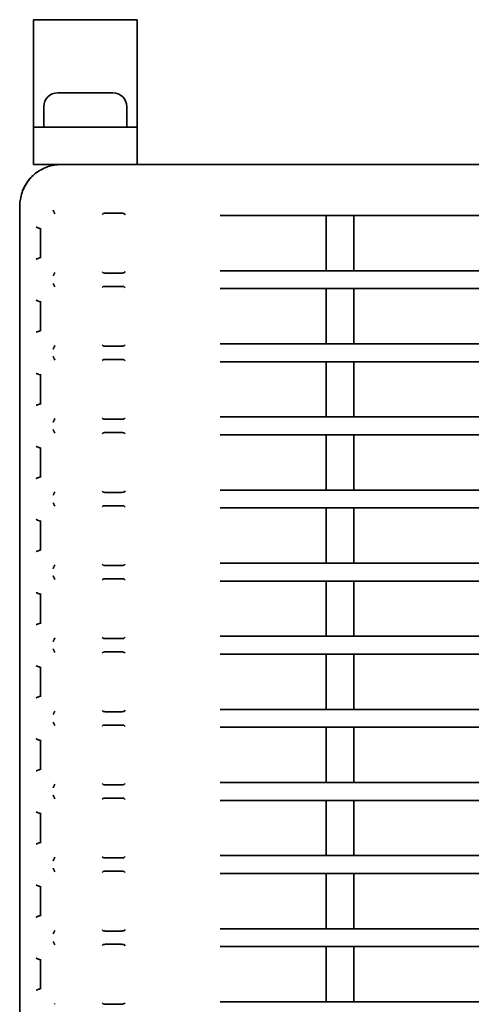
# Model space of a CAD drawing. Header units: millimetres. Extents: x 106 to 304, y 48 to 240.
# Tile 4 of 13: x 106 to 122, y 83 to 119. Entities that reach past the tile are written whole.
import ezdxf

# ---------------------------------------------------------------- set-up
doc = ezdxf.new("R2010")
doc.units = ezdxf.units.MM

msp = doc.modelspace()

# ---------------------------------------------------------------- linework, layer by layer
at = {"color": 7, "linetype": 'Continuous', "lineweight": 35}
for p, q in [((106.566, 119.163), (110.316, 119.163)), ((106.566, 119.163), (106.566, 119.145)), ((106.566, 119.145), (106.566, 118.894)), ((106.566, 118.894), (106.566, 118.603)), ((110.316, 119.163), (110.316, 119.145)), ((110.316, 119.145), (110.316, 118.894)), ((110.316, 118.894), (110.316, 118.603)), ((106.566, 118.603), (106.566, 115.563)), ((110.316, 118.603), (110.316, 115.563)), ((107.441, 116.513), (108.441, 116.513)), ((108.441, 116.513), (109.441, 116.513)), ((106.941, 116.013), (106.941, 115.263)), ((109.941, 115.263), (109.941, 116.013)), ((106.566, 115.563), (106.566, 115.263)), ((110.316, 115.563), (110.316, 115.263)), ((106.566, 115.263), (110.316, 115.263)), ((106.566, 115.263), (106.566, 114.963)), ((106.566, 114.963), (106.566, 114.213)), ((110.316, 115.263), (110.316, 114.963)), ((110.316, 114.963), (110.316, 114.213)), ((106.566, 114.213), (106.566, 113.913)), ((110.316, 114.213), (110.316, 113.913)), ((106.566, 113.913), (107.566, 113.913)), ((107.566, 113.913), (144.066, 113.913)), ((106.066, 112.412), (106.066, 112.413)), ((106.066, 53.801), (106.066, 112.412)), ((107.341, 112.124), (107.329, 112.153)), ((109.058, 112.104), (109.09, 112.137)), ((109.181, 112.146), (109.737, 112.146)), ((109.845, 112.134), (109.883, 112.095)), ((115.417, 112.063), (114.165, 112.063)), ((116.165, 112.063), (115.417, 112.063)), ((117.168, 112.063), (116.165, 112.063)), ((118.168, 112.063), (117.168, 112.063)), ((117.168, 110.063), (117.168, 112.063)), ((124.916, 112.063), (118.168, 112.063)), ((118.168, 110.063), (118.168, 112.063)), ((106.776, 111.6), (106.776, 111.6)), ((106.816, 111.584), (106.776, 111.6)), ((106.816, 111.608), (106.816, 110.517)), ((106.816, 110.542), (106.776, 110.525)), ((106.776, 110.525), (106.776, 110.525)), ((107.341, 110.001), (107.329, 109.972)), ((109.09, 109.989), (109.058, 110.021)), ((109.737, 109.979), (109.181, 109.979)), ((109.883, 110.03), (109.845, 109.991)), ((113.33, 110.063), (117.168, 110.063)), ((117.168, 110.063), (118.168, 110.063)), ((118.168, 110.063), (124.916, 110.063)), ((107.329, 109.503), (107.341, 109.474)), ((109.058, 109.454), (109.09, 109.487)), ((109.181, 109.496), (109.737, 109.496)), ((109.845, 109.484), (109.883, 109.445)), ((117.168, 109.413), (113.33, 109.413)), ((118.168, 109.413), (117.168, 109.413)), ((117.168, 107.413), (117.168, 109.413)), ((124.916, 109.413), (118.168, 109.413)), ((118.168, 107.413), (118.168, 109.413)), ((106.776, 108.95), (106.776, 108.95)), ((106.816, 108.934), (106.776, 108.95)), ((106.816, 108.958), (106.816, 107.867)), ((106.776, 107.875), (106.816, 107.892)), ((106.776, 107.875), (106.776, 107.875)), ((107.341, 107.351), (107.329, 107.322)), ((109.09, 107.339), (109.058, 107.371)), ((109.737, 107.329), (109.181, 107.329)), ((109.883, 107.38), (109.845, 107.341)), ((113.33, 107.413), (117.168, 107.413)), ((117.168, 107.413), (118.168, 107.413)), ((118.168, 107.413), (124.916, 107.413)), ((107.341, 106.824), (107.329, 106.853)), ((109.058, 106.804), (109.09, 106.837)), ((109.181, 106.846), (109.737, 106.846)), ((109.845, 106.834), (109.883, 106.795)), ((117.168, 106.763), (113.33, 106.763)), ((118.168, 106.763), (117.168, 106.763)), ((117.168, 104.763), (117.168, 106.763)), ((124.916, 106.763), (118.168, 106.763)), ((118.168, 104.763), (118.168, 106.763)), ((106.776, 106.3), (106.776, 106.3)), ((106.816, 106.284), (106.776, 106.3)), ((106.816, 106.308), (106.816, 105.217)), ((106.816, 105.242), (106.776, 105.225)), ((106.776, 105.225), (106.776, 105.225)), ((107.341, 104.701), (107.329, 104.672)), ((109.09, 104.689), (109.058, 104.721)), ((109.737, 104.679), (109.181, 104.679)), ((109.883, 104.73), (109.845, 104.691)), ((113.33, 104.763), (117.168, 104.763)), ((117.168, 104.763), (118.168, 104.763)), ((118.168, 104.763), (124.916, 104.763)), ((107.341, 104.174), (107.329, 104.203)), ((109.058, 104.154), (109.09, 104.187)), ((109.181, 104.196), (109.737, 104.196)), ((109.845, 104.184), (109.883, 104.145)), ((117.168, 104.113), (113.33, 104.113)), ((118.168, 104.113), (117.168, 104.113)), ((117.168, 102.113), (117.168, 104.113)), ((124.916, 104.113), (118.168, 104.113)), ((118.168, 102.113), (118.168, 104.113)), ((106.776, 103.65), (106.776, 103.65)), ((106.816, 103.634), (106.776, 103.65)), ((106.816, 103.658), (106.816, 102.567)), ((106.816, 102.592), (106.776, 102.575)), ((106.776, 102.575), (106.776, 102.575)), ((109.883, 102.08), (109.845, 102.041)), ((113.33, 102.113), (117.168, 102.113)), ((117.168, 102.113), (118.168, 102.113)), ((118.168, 102.113), (124.916, 102.113)), ((107.341, 102.051), (107.329, 102.022)), ((109.09, 102.039), (109.058, 102.071)), ((109.737, 102.029), (109.181, 102.029)), ((107.341, 101.524), (107.329, 101.553)), ((109.058, 101.504), (109.09, 101.537)), ((109.181, 101.546), (109.737, 101.546)), ((109.845, 101.534), (109.883, 101.495)), ((117.168, 101.463), (113.33, 101.463)), ((118.168, 101.463), (117.168, 101.463)), ((117.168, 99.463), (117.168, 101.463)), ((124.916, 101.463), (118.168, 101.463)), ((118.168, 99.463), (118.168, 101.463)), ((106.816, 101.008), (106.816, 99.917)), ((106.776, 101), (106.776, 101)), ((106.816, 100.984), (106.776, 101)), ((106.816, 99.942), (106.776, 99.925)), ((106.776, 99.925), (106.776, 99.925)), ((107.341, 99.401), (107.329, 99.372)), ((109.09, 99.389), (109.058, 99.421)), ((109.737, 99.379), (109.181, 99.379)), ((109.883, 99.43), (109.845, 99.391)), ((113.33, 99.463), (117.168, 99.463)), ((117.168, 99.463), (118.168, 99.463)), ((118.168, 99.463), (124.916, 99.463)), ((107.341, 98.874), (107.329, 98.903)), ((109.058, 98.854), (109.09, 98.887)), ((109.181, 98.896), (109.737, 98.896)), ((109.845, 98.884), (109.883, 98.845)), ((117.168, 98.813), (113.33, 98.813)), ((118.168, 98.813), (117.168, 98.813)), ((117.168, 96.813), (117.168, 98.813)), ((124.916, 98.813), (118.168, 98.813)), ((118.168, 96.813), (118.168, 98.813)), ((106.776, 98.35), (106.776, 98.35)), ((106.816, 98.334), (106.776, 98.35)), ((106.816, 98.358), (106.816, 97.267)), ((106.816, 97.292), (106.776, 97.275)), ((106.776, 97.275), (106.776, 97.275)), ((107.341, 96.751), (107.329, 96.722)), ((109.09, 96.739), (109.058, 96.771)), ((109.737, 96.729), (109.181, 96.729)), ((109.883, 96.78), (109.845, 96.741)), ((113.33, 96.813), (117.168, 96.813)), ((117.168, 96.813), (118.168, 96.813)), ((118.168, 96.813), (124.916, 96.813)), ((107.341, 96.224), (107.329, 96.253)), ((109.058, 96.204), (109.09, 96.237)), ((109.181, 96.246), (109.737, 96.246)), ((109.845, 96.234), (109.883, 96.195)), ((117.168, 96.163), (113.33, 96.163)), ((118.168, 96.163), (117.168, 96.163)), ((117.168, 94.163), (117.168, 96.163)), ((124.916, 96.163), (118.168, 96.163)), ((118.168, 94.163), (118.168, 96.163)), ((106.776, 95.7), (106.776, 95.7)), ((106.816, 95.684), (106.776, 95.7)), ((106.816, 95.708), (106.816, 94.617)), ((106.816, 94.642), (106.776, 94.625)), ((106.776, 94.625), (106.776, 94.625)), ((107.341, 94.101), (107.329, 94.072)), ((109.09, 94.089), (109.058, 94.121)), ((109.737, 94.079), (109.181, 94.079)), ((109.883, 94.13), (109.845, 94.091)), ((113.33, 94.163), (117.168, 94.163)), ((117.168, 94.163), (118.168, 94.163)), ((118.168, 94.163), (124.916, 94.163)), ((107.341, 93.574), (107.329, 93.603)), ((109.058, 93.554), (109.09, 93.587)), ((109.181, 93.596), (109.737, 93.596)), ((109.845, 93.584), (109.883, 93.545)), ((117.168, 93.513), (113.33, 93.513)), ((118.168, 93.513), (117.168, 93.513)), ((117.168, 91.513), (117.168, 93.513)), ((124.916, 93.513), (118.168, 93.513)), ((118.168, 91.513), (118.168, 93.513)), ((106.776, 93.05), (106.776, 93.05)), ((106.816, 93.034), (106.776, 93.05)), ((106.816, 93.058), (106.816, 91.967)), ((106.816, 91.992), (106.776, 91.975)), ((106.776, 91.975), (106.776, 91.975)), ((107.341, 91.451), (107.329, 91.422)), ((109.09, 91.439), (109.058, 91.471)), ((109.737, 91.429), (109.181, 91.429)), ((109.883, 91.48), (109.845, 91.441)), ((113.33, 91.513), (117.168, 91.513)), ((117.168, 91.513), (118.168, 91.513)), ((118.168, 91.513), (124.916, 91.513)), ((107.341, 90.924), (107.329, 90.953)), ((109.058, 90.904), (109.09, 90.937)), ((109.181, 90.946), (109.737, 90.946)), ((109.845, 90.934), (109.883, 90.895)), ((117.168, 90.863), (113.33, 90.863)), ((118.168, 90.863), (117.168, 90.863)), ((117.168, 88.863), (117.168, 90.863)), ((124.916, 90.863), (118.168, 90.863)), ((118.168, 88.863), (118.168, 90.863)), ((106.776, 90.4), (106.776, 90.4)), ((106.816, 90.384), (106.776, 90.4)), ((106.816, 90.408), (106.816, 89.317)), ((106.816, 89.342), (106.776, 89.325)), ((106.776, 89.325), (106.776, 89.325)), ((107.341, 88.801), (107.329, 88.772)), ((109.09, 88.789), (109.058, 88.821)), ((109.737, 88.779), (109.181, 88.779)), ((109.883, 88.83), (109.845, 88.791)), ((113.33, 88.863), (117.168, 88.863)), ((117.168, 88.863), (118.168, 88.863)), ((118.168, 88.863), (124.916, 88.863)), ((107.341, 88.274), (107.329, 88.303)), ((109.058, 88.254), (109.09, 88.287)), ((109.181, 88.296), (109.737, 88.296)), ((109.845, 88.284), (109.883, 88.245)), ((117.168, 88.213), (113.33, 88.213)), ((118.168, 88.213), (117.168, 88.213)), ((117.168, 86.213), (117.168, 88.213)), ((124.916, 88.213), (118.168, 88.213)), ((118.168, 86.213), (118.168, 88.213)), ((106.776, 87.75), (106.776, 87.75)), ((106.816, 87.734), (106.776, 87.75)), ((106.816, 87.758), (106.816, 86.667)), ((106.816, 86.692), (106.776, 86.675)), ((106.776, 86.675), (106.776, 86.675)), ((107.341, 86.151), (107.329, 86.122)), ((109.09, 86.139), (109.058, 86.171)), ((109.737, 86.129), (109.181, 86.129)), ((109.883, 86.18), (109.845, 86.141)), ((113.33, 86.213), (117.168, 86.213)), ((117.168, 86.213), (118.168, 86.213)), ((118.168, 86.213), (124.916, 86.213)), ((107.329, 85.653), (107.341, 85.624)), ((109.058, 85.604), (109.09, 85.637)), ((109.181, 85.646), (109.737, 85.646)), ((109.845, 85.634), (109.883, 85.595)), ((117.168, 85.563), (113.33, 85.563)), ((118.168, 85.563), (117.168, 85.563)), ((117.168, 83.563), (117.168, 85.563)), ((124.916, 85.563), (118.168, 85.563)), ((118.168, 83.563), (118.168, 85.563)), ((106.776, 85.1), (106.776, 85.1)), ((106.816, 85.084), (106.776, 85.1)), ((106.816, 85.108), (106.816, 84.017)), ((106.776, 84.025), (106.816, 84.042)), ((106.776, 84.025), (106.776, 84.025)), ((109.09, 83.489), (109.058, 83.521)), ((109.883, 83.53), (109.845, 83.491)), ((113.33, 83.563), (117.168, 83.563)), ((117.168, 83.563), (118.168, 83.563)), ((118.168, 83.563), (124.916, 83.563)), ((107.341, 83.501), (107.329, 83.472)), ((109.737, 83.479), (109.181, 83.479))]:
    msp.add_line(p, q, dxfattribs=at)
for centre, radius, start, end in [((107.441, 116.013), 0.5, 90, 180), ((109.441, 116.013), 0.5, 0, 90), ((107.566, 112.413), 1.5, 138.8437, 158.6443)]:
    msp.add_arc(centre, radius, start, end, dxfattribs=at)
for points, knots in [([(106.171, 112.965), (106.224, 113.074), (106.34, 113.316), (106.651, 113.63), (107.069, 113.858), (107.398, 113.912), (107.564, 113.913), (107.566, 113.913)], [0, 0, 0, 0, 0.183496, 0.404607, 0.697263, 0.997213, 1, 1, 1, 1]), ([(106.066, 112.413), (106.066, 112.433), (106.068, 112.621), (106.122, 112.803), (106.171, 112.965)], [0, 0, 0, 0, 0.110948, 1, 1, 1, 1]), ([(107.279, 112.253), (107.279, 112.253), (107.281, 112.248), (107.288, 112.232), (107.299, 112.206), (107.312, 112.18), (107.322, 112.161), (107.326, 112.156), (107.328, 112.154)], [0, 0, 0, 0, 0.011177, 0.10997, 0.349518, 0.572264, 0.78596, 1, 1, 1, 1]), ([(107.328, 112.154), (107.329, 112.154), (107.329, 112.154), (107.329, 112.154), (107.329, 112.153), (107.329, 112.153), (107.329, 112.153)], [0, 0, 0, 0, 0.249606, 0.49937, 0.749607, 1, 1, 1, 1]), ([(109.09, 112.137), (109.093, 112.138), (109.098, 112.141), (109.119, 112.144), (109.147, 112.146), (109.169, 112.146), (109.181, 112.146)], [0, 0, 0, 0, 0.249965, 0.499977, 0.74877, 1, 1, 1, 1]), ([(109.737, 112.146), (109.748, 112.146), (109.77, 112.146), (109.802, 112.144), (109.826, 112.141), (109.84, 112.137), (109.843, 112.135), (109.845, 112.134)], [0, 0, 0, 0, 0.217651, 0.435276, 0.653634, 0.873551, 1, 1, 1, 1]), ([(114.165, 112.063), (114.132, 112.063), (113.854, 112.063), (113.576, 112.063), (113.331, 112.063)], [0, 0, 0, 0, 0.119295, 1, 1, 1, 1]), ([(106.776, 111.6), (106.773, 111.601), (106.768, 111.602), (106.749, 111.609), (106.722, 111.619), (106.694, 111.63), (106.675, 111.638), (106.667, 111.641), (106.667, 111.642)], [0, 0, 0, 0, 0.201722, 0.403169, 0.612, 0.836487, 0.989372, 1, 1, 1, 1]), ([(106.776, 110.525), (106.773, 110.524), (106.768, 110.523), (106.749, 110.516), (106.722, 110.506), (106.694, 110.495), (106.675, 110.487), (106.667, 110.484), (106.667, 110.484)], [0, 0, 0, 0, 0.201722, 0.403169, 0.612, 0.836487, 0.989372, 1, 1, 1, 1]), ([(107.328, 109.971), (107.326, 109.969), (107.322, 109.964), (107.312, 109.945), (107.299, 109.919), (107.288, 109.894), (107.281, 109.877), (107.279, 109.872), (107.279, 109.872)], [0, 0, 0, 0, 0.21404, 0.427736, 0.650482, 0.89003, 0.988823, 1, 1, 1, 1]), ([(107.329, 109.972), (107.329, 109.972), (107.329, 109.972), (107.329, 109.971), (107.328, 109.971)], [0, 0, 0, 0, 0.499374, 1, 1, 1, 1]), ([(109.181, 109.979), (109.17, 109.979), (109.148, 109.979), (109.12, 109.981), (109.098, 109.984), (109.093, 109.987), (109.09, 109.989)], [0, 0, 0, 0, 0.246056, 0.492083, 0.738938, 1, 1, 1, 1]), ([(109.845, 109.991), (109.842, 109.989), (109.837, 109.987), (109.816, 109.983), (109.788, 109.98), (109.76, 109.979), (109.743, 109.979), (109.737, 109.979)], [0, 0, 0, 0, 0.221704, 0.443438, 0.664338, 0.883627, 1, 1, 1, 1]), ([(107.279, 109.603), (107.279, 109.603), (107.281, 109.598), (107.288, 109.582), (107.299, 109.556), (107.312, 109.53), (107.322, 109.511), (107.326, 109.506), (107.328, 109.504)], [0, 0, 0, 0, 0.011177, 0.10997, 0.349518, 0.572264, 0.78596, 1, 1, 1, 1]), ([(107.328, 109.504), (107.329, 109.504), (107.329, 109.504), (107.329, 109.503), (107.329, 109.503)], [0, 0, 0, 0, 0.49937, 1, 1, 1, 1]), ([(109.09, 109.487), (109.093, 109.488), (109.098, 109.491), (109.119, 109.494), (109.147, 109.496), (109.169, 109.496), (109.181, 109.496)], [0, 0, 0, 0, 0.249965, 0.499977, 0.74877, 1, 1, 1, 1]), ([(109.737, 109.496), (109.748, 109.496), (109.77, 109.496), (109.802, 109.494), (109.826, 109.491), (109.84, 109.487), (109.843, 109.485), (109.845, 109.484)], [0, 0, 0, 0, 0.217651, 0.435276, 0.653634, 0.873551, 1, 1, 1, 1]), ([(106.667, 108.992), (106.667, 108.991), (106.675, 108.988), (106.694, 108.98), (106.722, 108.969), (106.749, 108.959), (106.768, 108.952), (106.773, 108.951), (106.776, 108.95)], [0, 0, 0, 0, 0.010628, 0.163513, 0.388, 0.596831, 0.798278, 1, 1, 1, 1]), ([(106.776, 107.875), (106.773, 107.874), (106.768, 107.873), (106.749, 107.866), (106.722, 107.856), (106.694, 107.845), (106.675, 107.837), (106.667, 107.834), (106.667, 107.834)], [0, 0, 0, 0, 0.2017223, 0.4031694, 0.6119995, 0.8364873, 0.9893722, 1, 1, 1, 1]), ([(107.328, 107.321), (107.326, 107.319), (107.322, 107.314), (107.312, 107.295), (107.299, 107.269), (107.288, 107.244), (107.281, 107.227), (107.279, 107.222), (107.279, 107.222)], [0, 0, 0, 0, 0.21404, 0.427736, 0.650482, 0.89003, 0.988823, 1, 1, 1, 1]), ([(107.329, 107.322), (107.329, 107.322), (107.329, 107.322), (107.329, 107.321), (107.328, 107.321)], [0, 0, 0, 0, 0.499374, 1, 1, 1, 1]), ([(109.181, 107.329), (109.17, 107.329), (109.148, 107.329), (109.12, 107.331), (109.098, 107.334), (109.093, 107.337), (109.09, 107.339)], [0, 0, 0, 0, 0.246056, 0.492083, 0.738938, 1, 1, 1, 1]), ([(109.845, 107.341), (109.842, 107.339), (109.837, 107.337), (109.816, 107.333), (109.788, 107.33), (109.76, 107.329), (109.743, 107.329), (109.737, 107.329)], [0, 0, 0, 0, 0.221704, 0.443438, 0.664338, 0.883627, 1, 1, 1, 1]), ([(107.328, 106.854), (107.326, 106.856), (107.322, 106.861), (107.312, 106.88), (107.299, 106.906), (107.288, 106.932), (107.281, 106.948), (107.279, 106.953), (107.279, 106.953)], [0, 0, 0, 0, 0.21404, 0.427736, 0.650482, 0.89003, 0.988823, 1, 1, 1, 1]), ([(107.328, 106.854), (107.329, 106.854), (107.329, 106.854), (107.329, 106.854), (107.329, 106.853), (107.329, 106.853), (107.329, 106.853)], [0, 0, 0, 0, 0.2496061, 0.4993702, 0.7496069, 1, 1, 1, 1]), ([(109.09, 106.837), (109.093, 106.838), (109.098, 106.841), (109.119, 106.844), (109.147, 106.846), (109.169, 106.846), (109.181, 106.846)], [0, 0, 0, 0, 0.249965, 0.499977, 0.74877, 1, 1, 1, 1]), ([(109.737, 106.846), (109.748, 106.846), (109.77, 106.846), (109.802, 106.844), (109.826, 106.841), (109.84, 106.837), (109.843, 106.835), (109.845, 106.834)], [0, 0, 0, 0, 0.217651, 0.435276, 0.653634, 0.873551, 1, 1, 1, 1]), ([(106.667, 106.342), (106.667, 106.341), (106.675, 106.338), (106.694, 106.33), (106.722, 106.319), (106.749, 106.309), (106.768, 106.302), (106.773, 106.301), (106.776, 106.3)], [0, 0, 0, 0, 0.0106278, 0.1635127, 0.3880005, 0.5968306, 0.7982777, 1, 1, 1, 1]), ([(106.667, 105.184), (106.667, 105.184), (106.675, 105.187), (106.694, 105.195), (106.722, 105.206), (106.749, 105.216), (106.768, 105.223), (106.773, 105.224), (106.776, 105.225)], [0, 0, 0, 0, 0.010628, 0.163513, 0.388, 0.596831, 0.798278, 1, 1, 1, 1]), ([(107.279, 104.572), (107.279, 104.572), (107.281, 104.577), (107.288, 104.594), (107.299, 104.619), (107.312, 104.645), (107.322, 104.664), (107.326, 104.669), (107.328, 104.671)], [0, 0, 0, 0, 0.011177, 0.10997, 0.349518, 0.572264, 0.78596, 1, 1, 1, 1]), ([(107.329, 104.672), (107.329, 104.672), (107.329, 104.672), (107.329, 104.671), (107.328, 104.671)], [0, 0, 0, 0, 0.499374, 1, 1, 1, 1]), ([(109.181, 104.679), (109.17, 104.679), (109.148, 104.679), (109.12, 104.681), (109.098, 104.684), (109.093, 104.687), (109.09, 104.689)], [0, 0, 0, 0, 0.246056, 0.492083, 0.738938, 1, 1, 1, 1]), ([(109.845, 104.691), (109.842, 104.689), (109.837, 104.687), (109.816, 104.683), (109.788, 104.68), (109.76, 104.679), (109.743, 104.679), (109.737, 104.679)], [0, 0, 0, 0, 0.221704, 0.443438, 0.664338, 0.883627, 1, 1, 1, 1]), ([(107.328, 104.204), (107.326, 104.206), (107.322, 104.211), (107.312, 104.23), (107.299, 104.256), (107.288, 104.282), (107.281, 104.298), (107.279, 104.303), (107.279, 104.303)], [0, 0, 0, 0, 0.21404, 0.427736, 0.650482, 0.89003, 0.988823, 1, 1, 1, 1]), ([(107.328, 104.204), (107.329, 104.204), (107.329, 104.204), (107.329, 104.204), (107.329, 104.203), (107.329, 104.203), (107.329, 104.203)], [0, 0, 0, 0, 0.249606, 0.49937, 0.749607, 1, 1, 1, 1]), ([(109.09, 104.187), (109.093, 104.188), (109.098, 104.191), (109.119, 104.194), (109.147, 104.196), (109.169, 104.196), (109.181, 104.196)], [0, 0, 0, 0, 0.249965, 0.499977, 0.74877, 1, 1, 1, 1]), ([(109.737, 104.196), (109.748, 104.196), (109.77, 104.196), (109.802, 104.194), (109.826, 104.191), (109.84, 104.187), (109.843, 104.185), (109.845, 104.184)], [0, 0, 0, 0, 0.217651, 0.435276, 0.653634, 0.873551, 1, 1, 1, 1]), ([(106.776, 103.65), (106.773, 103.651), (106.768, 103.652), (106.749, 103.659), (106.722, 103.669), (106.694, 103.68), (106.675, 103.688), (106.667, 103.691), (106.667, 103.692)], [0, 0, 0, 0, 0.201722, 0.403169, 0.612, 0.836487, 0.989372, 1, 1, 1, 1]), ([(106.776, 102.575), (106.773, 102.574), (106.768, 102.573), (106.749, 102.566), (106.722, 102.556), (106.694, 102.545), (106.675, 102.537), (106.667, 102.534), (106.667, 102.534)], [0, 0, 0, 0, 0.201722, 0.403169, 0.612, 0.836487, 0.989372, 1, 1, 1, 1]), ([(107.328, 102.021), (107.326, 102.019), (107.322, 102.014), (107.312, 101.995), (107.299, 101.969), (107.288, 101.944), (107.281, 101.927), (107.279, 101.922), (107.279, 101.922)], [0, 0, 0, 0, 0.21404, 0.427736, 0.650482, 0.89003, 0.988823, 1, 1, 1, 1]), ([(107.329, 102.022), (107.329, 102.022), (107.329, 102.022), (107.329, 102.021), (107.328, 102.021)], [0, 0, 0, 0, 0.499374, 1, 1, 1, 1]), ([(109.181, 102.029), (109.17, 102.029), (109.148, 102.029), (109.12, 102.031), (109.098, 102.034), (109.093, 102.037), (109.09, 102.039)], [0, 0, 0, 0, 0.246056, 0.492083, 0.738938, 1, 1, 1, 1]), ([(109.845, 102.041), (109.842, 102.039), (109.837, 102.037), (109.816, 102.033), (109.788, 102.03), (109.76, 102.029), (109.743, 102.029), (109.737, 102.029)], [0, 0, 0, 0, 0.221704, 0.443438, 0.664338, 0.883627, 1, 1, 1, 1]), ([(107.328, 101.554), (107.326, 101.556), (107.322, 101.561), (107.312, 101.58), (107.299, 101.606), (107.288, 101.632), (107.281, 101.648), (107.279, 101.653), (107.279, 101.653)], [0, 0, 0, 0, 0.21404, 0.4277364, 0.6504818, 0.8900303, 0.9888225, 1, 1, 1, 1]), ([(107.328, 101.554), (107.329, 101.554), (107.329, 101.554), (107.329, 101.554), (107.329, 101.553), (107.329, 101.553), (107.329, 101.553)], [0, 0, 0, 0, 0.249606, 0.49937, 0.749607, 1, 1, 1, 1]), ([(109.09, 101.537), (109.093, 101.538), (109.098, 101.541), (109.119, 101.544), (109.147, 101.546), (109.169, 101.546), (109.181, 101.546)], [0, 0, 0, 0, 0.249965, 0.499977, 0.74877, 1, 1, 1, 1]), ([(109.737, 101.546), (109.748, 101.546), (109.77, 101.546), (109.802, 101.544), (109.826, 101.541), (109.84, 101.537), (109.843, 101.535), (109.845, 101.534)], [0, 0, 0, 0, 0.217651, 0.435276, 0.653634, 0.873551, 1, 1, 1, 1]), ([(106.776, 101), (106.773, 101.001), (106.768, 101.002), (106.749, 101.009), (106.722, 101.019), (106.694, 101.03), (106.675, 101.038), (106.667, 101.041), (106.667, 101.042)], [0, 0, 0, 0, 0.201722, 0.403169, 0.612, 0.836487, 0.989372, 1, 1, 1, 1]), ([(106.776, 99.925), (106.773, 99.924), (106.768, 99.923), (106.749, 99.916), (106.722, 99.906), (106.694, 99.895), (106.675, 99.887), (106.667, 99.884), (106.667, 99.884)], [0, 0, 0, 0, 0.201722, 0.403169, 0.612, 0.836487, 0.989372, 1, 1, 1, 1]), ([(107.328, 99.371), (107.326, 99.369), (107.322, 99.364), (107.312, 99.345), (107.299, 99.319), (107.288, 99.294), (107.281, 99.277), (107.279, 99.272), (107.279, 99.272)], [0, 0, 0, 0, 0.21404, 0.427736, 0.650482, 0.89003, 0.988823, 1, 1, 1, 1]), ([(107.329, 99.372), (107.329, 99.372), (107.329, 99.372), (107.329, 99.371), (107.328, 99.371)], [0, 0, 0, 0, 0.499374, 1, 1, 1, 1]), ([(109.181, 99.379), (109.17, 99.379), (109.148, 99.379), (109.12, 99.381), (109.098, 99.384), (109.093, 99.387), (109.09, 99.389)], [0, 0, 0, 0, 0.246056, 0.492083, 0.738938, 1, 1, 1, 1]), ([(109.845, 99.391), (109.842, 99.389), (109.837, 99.387), (109.816, 99.383), (109.788, 99.38), (109.76, 99.379), (109.743, 99.379), (109.737, 99.379)], [0, 0, 0, 0, 0.221704, 0.443438, 0.664338, 0.883627, 1, 1, 1, 1]), ([(107.328, 98.904), (107.326, 98.906), (107.322, 98.911), (107.312, 98.93), (107.299, 98.956), (107.288, 98.982), (107.281, 98.998), (107.279, 99.003), (107.279, 99.003)], [0, 0, 0, 0, 0.21404, 0.427736, 0.650482, 0.89003, 0.988823, 1, 1, 1, 1]), ([(107.328, 98.904), (107.329, 98.904), (107.329, 98.904), (107.329, 98.904), (107.329, 98.903), (107.329, 98.903), (107.329, 98.903)], [0, 0, 0, 0, 0.249606, 0.49937, 0.749607, 1, 1, 1, 1]), ([(109.09, 98.887), (109.093, 98.888), (109.098, 98.891), (109.119, 98.894), (109.147, 98.896), (109.169, 98.896), (109.181, 98.896)], [0, 0, 0, 0, 0.249965, 0.499977, 0.74877, 1, 1, 1, 1]), ([(109.737, 98.896), (109.748, 98.896), (109.77, 98.896), (109.802, 98.894), (109.826, 98.891), (109.84, 98.887), (109.843, 98.885), (109.845, 98.884)], [0, 0, 0, 0, 0.217651, 0.435276, 0.653634, 0.873551, 1, 1, 1, 1]), ([(106.776, 98.35), (106.773, 98.351), (106.768, 98.352), (106.749, 98.359), (106.722, 98.369), (106.694, 98.38), (106.675, 98.388), (106.667, 98.391), (106.667, 98.392)], [0, 0, 0, 0, 0.201722, 0.403169, 0.612, 0.836487, 0.989372, 1, 1, 1, 1]), ([(106.776, 97.275), (106.773, 97.274), (106.768, 97.273), (106.749, 97.266), (106.722, 97.256), (106.694, 97.245), (106.675, 97.237), (106.667, 97.234), (106.667, 97.234)], [0, 0, 0, 0, 0.201722, 0.403169, 0.612, 0.836487, 0.989372, 1, 1, 1, 1]), ([(107.329, 96.722), (107.329, 96.722), (107.329, 96.722), (107.329, 96.721), (107.328, 96.721)], [0, 0, 0, 0, 0.499374, 1, 1, 1, 1]), ([(109.181, 96.729), (109.17, 96.729), (109.148, 96.729), (109.12, 96.731), (109.098, 96.734), (109.093, 96.737), (109.09, 96.739)], [0, 0, 0, 0, 0.246056, 0.492083, 0.738938, 1, 1, 1, 1]), ([(109.845, 96.741), (109.842, 96.739), (109.837, 96.737), (109.816, 96.733), (109.788, 96.73), (109.76, 96.729), (109.743, 96.729), (109.737, 96.729)], [0, 0, 0, 0, 0.221704, 0.443438, 0.664338, 0.883627, 1, 1, 1, 1]), ([(107.328, 96.721), (107.326, 96.719), (107.322, 96.714), (107.312, 96.695), (107.299, 96.669), (107.288, 96.644), (107.281, 96.627), (107.279, 96.622), (107.279, 96.622)], [0, 0, 0, 0, 0.21404, 0.427736, 0.650482, 0.89003, 0.988823, 1, 1, 1, 1]), ([(107.328, 96.254), (107.326, 96.256), (107.322, 96.261), (107.312, 96.28), (107.299, 96.306), (107.288, 96.332), (107.281, 96.348), (107.279, 96.353), (107.279, 96.353)], [0, 0, 0, 0, 0.21404, 0.427736, 0.650482, 0.89003, 0.988823, 1, 1, 1, 1]), ([(107.328, 96.254), (107.329, 96.254), (107.329, 96.254), (107.329, 96.254), (107.329, 96.253), (107.329, 96.253), (107.329, 96.253)], [0, 0, 0, 0, 0.249606, 0.49937, 0.749607, 1, 1, 1, 1]), ([(109.09, 96.237), (109.093, 96.238), (109.098, 96.241), (109.119, 96.244), (109.147, 96.246), (109.169, 96.246), (109.181, 96.246)], [0, 0, 0, 0, 0.249965, 0.499977, 0.74877, 1, 1, 1, 1]), ([(109.737, 96.246), (109.748, 96.246), (109.77, 96.246), (109.802, 96.244), (109.826, 96.241), (109.84, 96.237), (109.843, 96.235), (109.845, 96.234)], [0, 0, 0, 0, 0.217651, 0.435276, 0.653634, 0.873551, 1, 1, 1, 1]), ([(106.776, 95.7), (106.773, 95.701), (106.768, 95.702), (106.749, 95.709), (106.722, 95.719), (106.694, 95.73), (106.675, 95.738), (106.667, 95.741), (106.667, 95.742)], [0, 0, 0, 0, 0.201722, 0.403169, 0.612, 0.836487, 0.989372, 1, 1, 1, 1]), ([(106.776, 94.625), (106.773, 94.624), (106.768, 94.623), (106.749, 94.616), (106.722, 94.606), (106.694, 94.595), (106.675, 94.587), (106.667, 94.584), (106.667, 94.584)], [0, 0, 0, 0, 0.201722, 0.403169, 0.612, 0.836487, 0.989372, 1, 1, 1, 1]), ([(107.328, 94.071), (107.326, 94.069), (107.322, 94.064), (107.312, 94.045), (107.299, 94.019), (107.288, 93.994), (107.281, 93.977), (107.279, 93.972), (107.279, 93.972)], [0, 0, 0, 0, 0.21404, 0.4277364, 0.6504818, 0.8900303, 0.9888225, 1, 1, 1, 1]), ([(107.329, 94.072), (107.329, 94.072), (107.329, 94.072), (107.329, 94.071), (107.328, 94.071)], [0, 0, 0, 0, 0.499374, 1, 1, 1, 1]), ([(109.181, 94.079), (109.17, 94.079), (109.148, 94.079), (109.12, 94.081), (109.098, 94.084), (109.093, 94.087), (109.09, 94.089)], [0, 0, 0, 0, 0.246056, 0.492083, 0.738938, 1, 1, 1, 1]), ([(109.845, 94.091), (109.842, 94.089), (109.837, 94.087), (109.816, 94.083), (109.788, 94.08), (109.76, 94.079), (109.743, 94.079), (109.737, 94.079)], [0, 0, 0, 0, 0.2217044, 0.4434379, 0.6643377, 0.8836271, 1, 1, 1, 1]), ([(107.328, 93.604), (107.326, 93.606), (107.322, 93.611), (107.312, 93.63), (107.299, 93.656), (107.288, 93.682), (107.281, 93.698), (107.279, 93.703), (107.279, 93.703)], [0, 0, 0, 0, 0.21404, 0.427736, 0.650482, 0.89003, 0.988823, 1, 1, 1, 1]), ([(107.328, 93.604), (107.329, 93.604), (107.329, 93.604), (107.329, 93.604), (107.329, 93.603), (107.329, 93.603), (107.329, 93.603)], [0, 0, 0, 0, 0.249606, 0.49937, 0.749607, 1, 1, 1, 1]), ([(109.09, 93.587), (109.093, 93.588), (109.098, 93.591), (109.119, 93.594), (109.147, 93.596), (109.169, 93.596), (109.181, 93.596)], [0, 0, 0, 0, 0.249965, 0.499977, 0.74877, 1, 1, 1, 1]), ([(109.737, 93.596), (109.748, 93.596), (109.77, 93.596), (109.802, 93.594), (109.826, 93.591), (109.84, 93.587), (109.843, 93.585), (109.845, 93.584)], [0, 0, 0, 0, 0.217651, 0.435276, 0.653634, 0.873551, 1, 1, 1, 1]), ([(106.776, 93.05), (106.773, 93.051), (106.768, 93.052), (106.749, 93.059), (106.722, 93.069), (106.694, 93.08), (106.675, 93.088), (106.667, 93.091), (106.667, 93.092)], [0, 0, 0, 0, 0.201722, 0.403169, 0.612, 0.836487, 0.989372, 1, 1, 1, 1]), ([(106.776, 91.975), (106.773, 91.974), (106.768, 91.973), (106.749, 91.966), (106.722, 91.956), (106.694, 91.945), (106.675, 91.937), (106.667, 91.934), (106.667, 91.934)], [0, 0, 0, 0, 0.201722, 0.403169, 0.612, 0.836487, 0.989372, 1, 1, 1, 1]), ([(107.328, 91.421), (107.326, 91.419), (107.322, 91.414), (107.312, 91.395), (107.299, 91.369), (107.288, 91.344), (107.281, 91.327), (107.279, 91.322), (107.279, 91.322)], [0, 0, 0, 0, 0.21404, 0.4277364, 0.6504818, 0.8900303, 0.9888225, 1, 1, 1, 1]), ([(107.329, 91.422), (107.329, 91.422), (107.329, 91.422), (107.329, 91.421), (107.328, 91.421)], [0, 0, 0, 0, 0.499374, 1, 1, 1, 1]), ([(109.181, 91.429), (109.17, 91.429), (109.148, 91.429), (109.12, 91.431), (109.098, 91.434), (109.093, 91.437), (109.09, 91.439)], [0, 0, 0, 0, 0.246056, 0.492083, 0.738938, 1, 1, 1, 1]), ([(109.845, 91.441), (109.842, 91.439), (109.837, 91.437), (109.816, 91.433), (109.788, 91.43), (109.76, 91.429), (109.743, 91.429), (109.737, 91.429)], [0, 0, 0, 0, 0.2217044, 0.4434379, 0.6643377, 0.8836271, 1, 1, 1, 1]), ([(107.328, 90.954), (107.326, 90.956), (107.322, 90.961), (107.312, 90.98), (107.299, 91.006), (107.288, 91.032), (107.281, 91.048), (107.279, 91.053), (107.279, 91.053)], [0, 0, 0, 0, 0.21404, 0.427736, 0.650482, 0.89003, 0.988823, 1, 1, 1, 1]), ([(107.328, 90.954), (107.329, 90.954), (107.329, 90.954), (107.329, 90.954), (107.329, 90.953), (107.329, 90.953), (107.329, 90.953)], [0, 0, 0, 0, 0.249606, 0.49937, 0.749607, 1, 1, 1, 1]), ([(109.09, 90.937), (109.093, 90.938), (109.098, 90.941), (109.119, 90.944), (109.147, 90.946), (109.169, 90.946), (109.181, 90.946)], [0, 0, 0, 0, 0.249965, 0.499977, 0.74877, 1, 1, 1, 1]), ([(109.737, 90.946), (109.748, 90.946), (109.77, 90.946), (109.802, 90.944), (109.826, 90.941), (109.84, 90.937), (109.843, 90.935), (109.845, 90.934)], [0, 0, 0, 0, 0.217651, 0.435276, 0.653634, 0.873551, 1, 1, 1, 1]), ([(106.776, 90.4), (106.773, 90.401), (106.768, 90.402), (106.749, 90.409), (106.722, 90.419), (106.694, 90.43), (106.675, 90.438), (106.667, 90.441), (106.667, 90.442)], [0, 0, 0, 0, 0.201722, 0.403169, 0.612, 0.836487, 0.989372, 1, 1, 1, 1]), ([(106.776, 89.325), (106.773, 89.324), (106.768, 89.323), (106.749, 89.316), (106.722, 89.306), (106.694, 89.295), (106.675, 89.287), (106.667, 89.284), (106.667, 89.284)], [0, 0, 0, 0, 0.2017223, 0.4031694, 0.6119995, 0.8364873, 0.9893722, 1, 1, 1, 1]), ([(107.328, 88.771), (107.326, 88.769), (107.322, 88.764), (107.312, 88.745), (107.299, 88.719), (107.288, 88.694), (107.281, 88.677), (107.279, 88.672), (107.279, 88.672)], [0, 0, 0, 0, 0.21404, 0.427736, 0.650482, 0.89003, 0.988823, 1, 1, 1, 1]), ([(107.329, 88.772), (107.329, 88.772), (107.329, 88.772), (107.329, 88.771), (107.328, 88.771)], [0, 0, 0, 0, 0.499374, 1, 1, 1, 1]), ([(109.181, 88.779), (109.17, 88.779), (109.148, 88.779), (109.12, 88.781), (109.098, 88.784), (109.093, 88.787), (109.09, 88.789)], [0, 0, 0, 0, 0.246056, 0.492083, 0.738938, 1, 1, 1, 1]), ([(109.845, 88.791), (109.842, 88.789), (109.837, 88.787), (109.816, 88.783), (109.788, 88.78), (109.76, 88.779), (109.743, 88.779), (109.737, 88.779)], [0, 0, 0, 0, 0.2217044, 0.4434379, 0.6643377, 0.8836271, 1, 1, 1, 1]), ([(107.279, 88.403), (107.279, 88.403), (107.281, 88.398), (107.288, 88.382), (107.299, 88.356), (107.312, 88.33), (107.322, 88.311), (107.326, 88.306), (107.328, 88.304)], [0, 0, 0, 0, 0.011177, 0.10997, 0.349518, 0.572264, 0.78596, 1, 1, 1, 1]), ([(107.328, 88.304), (107.329, 88.304), (107.329, 88.304), (107.329, 88.304), (107.329, 88.303), (107.329, 88.303), (107.329, 88.303)], [0, 0, 0, 0, 0.249606, 0.49937, 0.749607, 1, 1, 1, 1]), ([(109.09, 88.287), (109.093, 88.288), (109.098, 88.291), (109.119, 88.294), (109.147, 88.296), (109.169, 88.296), (109.181, 88.296)], [0, 0, 0, 0, 0.249965, 0.499977, 0.74877, 1, 1, 1, 1]), ([(109.737, 88.296), (109.748, 88.296), (109.77, 88.296), (109.802, 88.294), (109.826, 88.291), (109.84, 88.287), (109.843, 88.285), (109.845, 88.284)], [0, 0, 0, 0, 0.217651, 0.435276, 0.653634, 0.873551, 1, 1, 1, 1]), ([(106.776, 87.75), (106.773, 87.751), (106.768, 87.752), (106.749, 87.759), (106.722, 87.769), (106.694, 87.78), (106.675, 87.788), (106.667, 87.791), (106.667, 87.792)], [0, 0, 0, 0, 0.201722, 0.403169, 0.612, 0.836487, 0.989372, 1, 1, 1, 1]), ([(106.776, 86.675), (106.773, 86.674), (106.768, 86.673), (106.749, 86.666), (106.722, 86.656), (106.694, 86.645), (106.675, 86.637), (106.667, 86.634), (106.667, 86.634)], [0, 0, 0, 0, 0.2017223, 0.4031694, 0.6119995, 0.8364873, 0.9893722, 1, 1, 1, 1]), ([(107.328, 86.121), (107.326, 86.119), (107.322, 86.114), (107.312, 86.095), (107.299, 86.069), (107.288, 86.044), (107.281, 86.027), (107.279, 86.022), (107.279, 86.022)], [0, 0, 0, 0, 0.21404, 0.4277364, 0.6504818, 0.8900303, 0.9888225, 1, 1, 1, 1]), ([(107.329, 86.122), (107.329, 86.122), (107.329, 86.122), (107.329, 86.121), (107.328, 86.121)], [0, 0, 0, 0, 0.499374, 1, 1, 1, 1]), ([(109.181, 86.129), (109.17, 86.129), (109.148, 86.129), (109.12, 86.131), (109.098, 86.134), (109.093, 86.137), (109.09, 86.139)], [0, 0, 0, 0, 0.246056, 0.492083, 0.738938, 1, 1, 1, 1]), ([(109.845, 86.141), (109.842, 86.139), (109.837, 86.137), (109.816, 86.133), (109.788, 86.13), (109.76, 86.129), (109.743, 86.129), (109.737, 86.129)], [0, 0, 0, 0, 0.2217044, 0.4434379, 0.6643377, 0.8836271, 1, 1, 1, 1]), ([(107.279, 85.753), (107.279, 85.753), (107.281, 85.748), (107.288, 85.732), (107.299, 85.706), (107.312, 85.68), (107.322, 85.661), (107.326, 85.656), (107.328, 85.654)], [0, 0, 0, 0, 0.011177, 0.10997, 0.349518, 0.572264, 0.78596, 1, 1, 1, 1]), ([(107.328, 85.654), (107.329, 85.654), (107.329, 85.654), (107.329, 85.653), (107.329, 85.653)], [0, 0, 0, 0, 0.49937, 1, 1, 1, 1]), ([(109.09, 85.637), (109.093, 85.638), (109.098, 85.641), (109.119, 85.644), (109.147, 85.646), (109.169, 85.646), (109.181, 85.646)], [0, 0, 0, 0, 0.249965, 0.499977, 0.74877, 1, 1, 1, 1]), ([(109.737, 85.646), (109.748, 85.646), (109.77, 85.646), (109.802, 85.644), (109.826, 85.641), (109.84, 85.637), (109.843, 85.635), (109.845, 85.634)], [0, 0, 0, 0, 0.217651, 0.435276, 0.653634, 0.873551, 1, 1, 1, 1]), ([(106.667, 85.142), (106.667, 85.141), (106.675, 85.138), (106.694, 85.13), (106.722, 85.119), (106.749, 85.109), (106.768, 85.102), (106.773, 85.101), (106.776, 85.1)], [0, 0, 0, 0, 0.010628, 0.163513, 0.388, 0.596831, 0.798278, 1, 1, 1, 1]), ([(106.776, 84.025), (106.773, 84.024), (106.768, 84.023), (106.749, 84.016), (106.722, 84.006), (106.694, 83.995), (106.675, 83.987), (106.667, 83.984), (106.667, 83.984)], [0, 0, 0, 0, 0.201722, 0.403169, 0.612, 0.836487, 0.989372, 1, 1, 1, 1]), ([(109.181, 83.479), (109.17, 83.479), (109.148, 83.479), (109.12, 83.481), (109.098, 83.484), (109.093, 83.487), (109.09, 83.489)], [0, 0, 0, 0, 0.246056, 0.492083, 0.738938, 1, 1, 1, 1]), ([(109.845, 83.491), (109.842, 83.489), (109.837, 83.487), (109.816, 83.483), (109.788, 83.48), (109.76, 83.479), (109.743, 83.479), (109.737, 83.479)], [0, 0, 0, 0, 0.2217044, 0.4434379, 0.6643377, 0.8836271, 1, 1, 1, 1])]:
    msp.add_open_spline(points, degree=3, knots=knots, dxfattribs=at)

doc.saveas('drawing.dxf')
